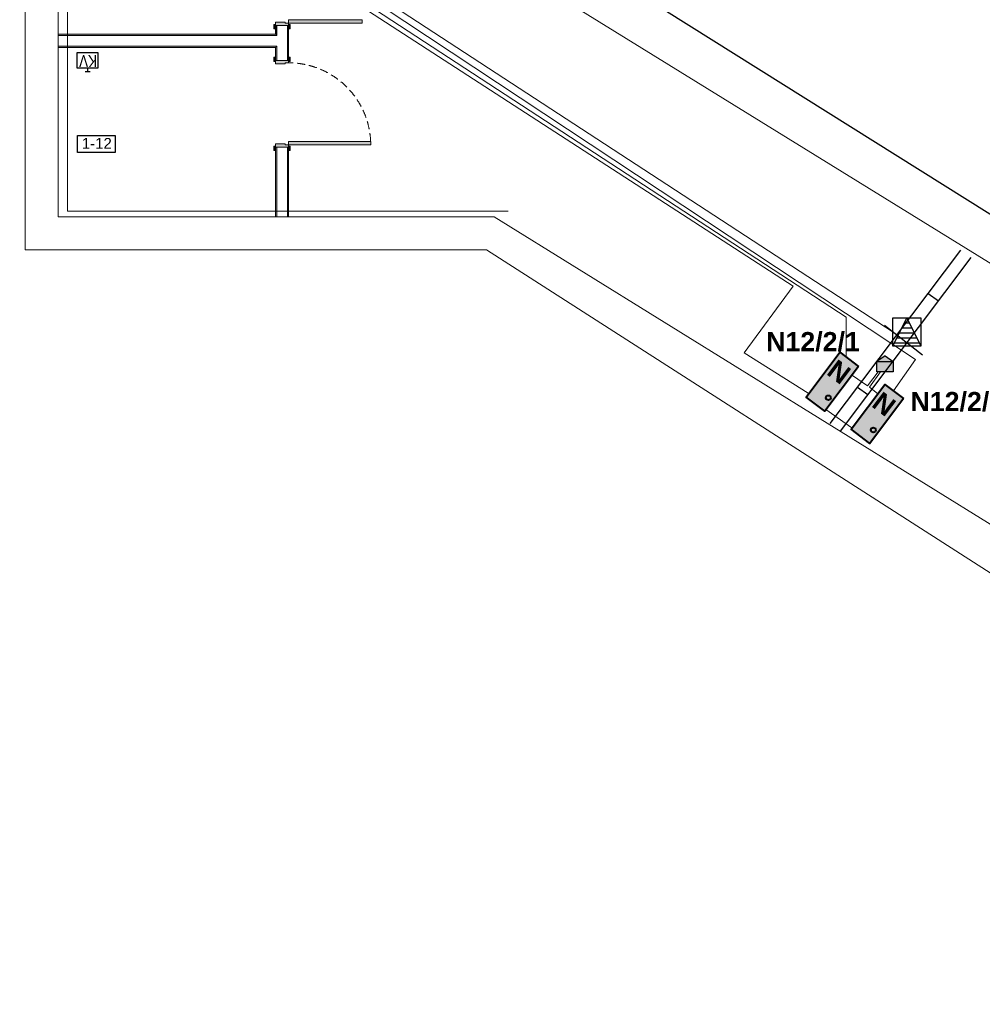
# Model space of a CAD drawing. Header units: millimetres. Extents: x -1662057 to -197461, y -941126 to 63888.
# Tile 42 of 209: x -1575666 to -1566697, y -705210 to -696035. Entities that reach past the tile are written whole.
import ezdxf

# ---------------------------------------------------------------- set-up
doc = ezdxf.new("R2010")
doc.units = ezdxf.units.MM
doc.linetypes.add('Dashed', pattern=[112.5, 75, -37.5])
doc.layers.get('0').update_dxf_attribs({"linetype": 'CONTINUOUS'})
for name, color, linetype in [('Apsardze', 5, 'CONTINUOUS'), ('Durvis', 7, 'CONTINUOUS'), ('esoshas', 7, 'CONTINUOUS'), ('explikaacija#1_Pen_No__1_Pen_No__7', 7, 'CONTINUOUS'), ('Jaunas-W112', 7, 'CONTINUOUS'), ('PDF_Images', 7, 'CONTINUOUS'), ('UAS', 240, 'CONTINUOUS'), ('VS AS', 7, 'CONTINUOUS')]:
    doc.layers.add(name, color=color, linetype=linetype)
for name, color, linetype, lineweight in [('ESS PK', 250, 'CONTINUOUS', 9), ('TEXT', 7, 'CONTINUOUS', 9), ('VS_AS', 5, 'CONTINUOUS', 25)]:
    doc.layers.add(name, color=color, linetype=linetype, lineweight=lineweight)
doc.styles.add('GENERATED_STYLE_1', font='arial.ttf')
doc.styles.add('saurais70', font='arial.ttf', dxfattribs={"width": 0.7, "height": 250})
doc.styles.add('WMF-Arial0', font='arialbd.ttf')
doc.linetypes.add('Symbol-000', pattern='A,0,[2,AR-21.Shx,S=4.563492,R=0,X=0,Y=0],-625,0', length=625)

# ---------------------------------------------------------------- blocks, each defined once
blk = doc.blocks.new('smk')
at = {"layer": 'Apsardze'}
for p, q in [((-200, 0), (-200, 200)), ((-200, 0), (-100, 200)), ((-200, 200), (0, 200)), ((-100, 200), (0, 0)), ((0, 200), (0, 0)), ((0, 0), (-200, 0))]:
    blk.add_line(p, q, dxfattribs=at)
at = {"layer": 'Apsardze', "linetype": 'ByBlock'}
for p, q in [((-116.9, 166.1), (-83.1, 166.1)), ((-152.2, 95.6), (-47.8, 95.6)), ((-134.6, 130.8), (-65.4, 130.8)), ((-187.5, 25), (-12.5, 25)), ((-169.9, 60.3), (-30.1, 60.3))]:
    blk.add_line(p, q, dxfattribs=at)

msp = doc.modelspace()

# ---------------------------------------------------------------- hatches: boundary and pattern name
at = {"layer": 'Durvis', "linetype": 'Continuous', "lineweight": 0}
for points in [[(-1573281.65697, -696079.26386), (-1573297.04697, -696079.26386), (-1573297.04697, -696119.76386), (-1573281.65697, -696119.76386)], [(-1573160.15697, -696089.79386), (-1573160.15697, -696067.11386), (-1573192.55697, -696067.11386), (-1573192.55697, -696057.39386), (-1573281.65697, -696057.39386), (-1573281.65697, -696089.79386)], [(-1573160.15697, -696067.11386), (-1572476.51697, -696067.11386), (-1572476.51697, -696034.71386), (-1573160.15697, -696034.71386)], [(-1573144.76697, -696079.26386), (-1573160.15697, -696079.26386), (-1573160.15697, -696119.76386), (-1573144.76697, -696119.76386)], [(-1573297.04697, -696424.32384), (-1573281.65697, -696424.32384), (-1573281.65697, -696383.82384), (-1573297.04697, -696383.82384)], [(-1573281.65697, -696413.79384), (-1573281.65697, -696446.19384), (-1573192.55697, -696446.19384), (-1573192.55697, -696436.47384), (-1573160.15697, -696436.47384), (-1573160.15697, -696413.79384)], [(-1573160.15697, -696424.32384), (-1573144.76697, -696424.32384), (-1573144.76697, -696383.82384), (-1573160.15697, -696383.82384)], [(-1573160.15697, -697223.79384), (-1573160.15697, -697201.11384), (-1573192.55697, -697201.11384), (-1573192.55697, -697191.39384), (-1573281.65697, -697191.39384), (-1573281.65697, -697223.79384)], [(-1573160.15697, -697201.11384), (-1572395.51697, -697201.11384), (-1572395.51697, -697168.71384), (-1573160.15697, -697168.71384)], [(-1573281.65697, -697213.26384), (-1573297.04697, -697213.26384), (-1573297.04697, -697253.76384), (-1573281.65697, -697253.76384)], [(-1573144.76697, -697213.26384), (-1573160.15697, -697213.26384), (-1573160.15697, -697253.76384), (-1573144.76697, -697253.76384)]]:
    msp.add_hatch(color=7, dxfattribs=at).paths.add_polyline_path(points, flags=0)
at = {"layer": 'ESS PK', "true_color": 0xffffff}
h = msp.add_hatch(color=7, dxfattribs=at)
h.dxf.hatch_style = 1
h.paths.add_polyline_path([(-1568339.41749, -699552.0005), (-1568164.56448, -699683.42478), (-1567849.99558, -699264.90759), (-1568024.84859, -699133.48331)])
h = msp.add_hatch(color=7, dxfattribs=at)
h.dxf.hatch_style = 1
h.paths.add_polyline_path([(-1567526.74991, -699218.40088), (-1567603.63791, -699168.05877), (-1567680.88781, -699218.40088)])
h.paths.add_polyline_path([(-1567680.88781, -699218.40088), (-1567680.92036, -699218.4221), (-1567680.92036, -699316.50517), (-1567526.70988, -699316.50517), (-1567526.70988, -699218.42709), (-1567526.74991, -699218.40088)])
h = msp.add_hatch(color=7, dxfattribs=at)
h.dxf.hatch_style = 1
h.paths.add_polyline_path([(-1567920.45227, -699851.7892), (-1567745.59926, -699983.21348), (-1567431.03036, -699564.69629), (-1567605.88337, -699433.27202)])
at = {"layer": 'Jaunas-W112', "linetype": 'Continuous', "lineweight": 0}
for points in [[(-1573281.65697, -696089.79386), (-1573281.65697, -696170.79384), (-1573271.53197, -696170.79384), (-1573271.53197, -696089.79386)], [(-1573160.15697, -696170.79384), (-1573160.15697, -696089.79386), (-1573170.28197, -696089.79386), (-1573170.28197, -696170.79384)], [(-1573281.65697, -696170.79384), (-1575306.65696, -696170.79384), (-1575306.65696, -696180.91884), (-1573281.65697, -696180.91884)], [(-1573281.65697, -696180.91884), (-1573271.53197, -696180.91884), (-1573271.53197, -696170.79384), (-1573281.65697, -696170.79384)], [(-1573170.28197, -696180.91884), (-1573160.15697, -696170.79384), (-1573170.28197, -696170.79384)], [(-1573160.15697, -696180.91884), (-1573160.15697, -696170.79384), (-1573170.28197, -696180.91884)], [(-1573170.28197, -696180.91884), (-1573170.28197, -696413.79384), (-1573160.15697, -696413.79384), (-1573160.15697, -696180.91884)], [(-1573281.65697, -696282.16884), (-1575306.65696, -696282.16884), (-1575306.65696, -696292.29384), (-1573281.65697, -696292.29384)], [(-1573281.65697, -696292.29384), (-1573271.53197, -696282.16884), (-1573281.65697, -696282.16884)], [(-1573271.53197, -696292.29384), (-1573271.53197, -696282.16884), (-1573281.65697, -696292.29384)], [(-1573281.65697, -696292.29384), (-1573281.65697, -696413.79384), (-1573271.53197, -696413.79384), (-1573271.53197, -696292.29384)], [(-1573281.65697, -697223.79384), (-1573281.65697, -697871.79384), (-1573271.53197, -697871.79384), (-1573271.53197, -697223.79384)], [(-1573160.15697, -697871.79384), (-1573160.15697, -697223.79384), (-1573170.28197, -697223.79384), (-1573170.28197, -697871.79384)]]:
    msp.add_hatch(color=7, dxfattribs=at).paths.add_polyline_path(points, flags=0)

# ---------------------------------------------------------------- linework, layer by layer
at = {"color": 7, "linetype": 'Symbol-000', "lineweight": 0}
for p, q in [((-1575219.68293, -695167.23001), (-1575219.68293, -697819.29004)), ((-1575219.68293, -697819.29004), (-1571114.76082, -697819.29004))]:
    msp.add_line(p, q, dxfattribs=at)
at = {"layer": 'Durvis', "color": 7, "linetype": 'Continuous', "lineweight": 0}
for p, q in [((-1573297.04697, -696119.76386), (-1573297.04697, -696079.26386)), ((-1573297.04697, -696079.26386), (-1573281.65697, -696079.26386)), ((-1573192.55697, -696057.39386), (-1573281.65697, -696057.39386)), ((-1573281.65697, -696057.39386), (-1573281.65697, -696089.79386)), ((-1573281.65697, -696079.26386), (-1573281.65697, -696119.76386)), ((-1573281.65697, -696089.79386), (-1573160.15697, -696089.79386)), ((-1573192.55697, -696067.11386), (-1573192.55697, -696057.39386)), ((-1573160.15697, -696067.11386), (-1573192.55697, -696067.11386)), ((-1572476.51697, -696034.71386), (-1573160.15697, -696034.71386)), ((-1573160.15697, -696034.71386), (-1573160.15697, -696067.11386)), ((-1573160.15697, -696089.79386), (-1573160.15697, -696067.11386)), ((-1573160.15697, -696067.11386), (-1572476.51697, -696067.11386)), ((-1573160.15697, -696119.76386), (-1573160.15697, -696079.26386)), ((-1573160.15697, -696079.26386), (-1573144.76697, -696079.26386)), ((-1573144.76697, -696079.26386), (-1573144.76697, -696119.76386)), ((-1572476.51697, -696067.11386), (-1572476.51697, -696034.71386)), ((-1573281.65697, -696119.76386), (-1573297.04697, -696119.76386)), ((-1573144.76697, -696119.76386), (-1573160.15697, -696119.76386)), ((-1573297.04697, -696424.32384), (-1573297.04697, -696383.82384)), ((-1573297.04697, -696383.82384), (-1573281.65697, -696383.82384)), ((-1573281.65697, -696424.32384), (-1573297.04697, -696424.32384)), ((-1573281.65697, -696383.82384), (-1573281.65697, -696424.32384)), ((-1573281.65697, -696413.79384), (-1573281.65697, -696446.19384)), ((-1573160.15697, -696413.79384), (-1573281.65697, -696413.79384)), ((-1573281.65697, -696446.19384), (-1573192.55697, -696446.19384)), ((-1573192.55697, -696446.19384), (-1573192.55697, -696436.47384)), ((-1573192.55697, -696436.47384), (-1573160.15697, -696436.47384)), ((-1573160.15697, -696424.32384), (-1573160.15697, -696383.82384)), ((-1573160.15697, -696383.82384), (-1573144.76697, -696383.82384)), ((-1573160.15697, -696436.47384), (-1573160.15697, -696413.79384)), ((-1573144.76697, -696424.32384), (-1573160.15697, -696424.32384)), ((-1573144.76697, -696383.82384), (-1573144.76697, -696424.32384)), ((-1573192.55697, -697191.39384), (-1573281.65697, -697191.39384)), ((-1573281.65697, -697191.39384), (-1573281.65697, -697223.79384)), ((-1573192.55697, -697201.11384), (-1573192.55697, -697191.39384)), ((-1573160.15697, -697201.11384), (-1573192.55697, -697201.11384)), ((-1572395.51697, -697168.71384), (-1573160.15697, -697168.71384)), ((-1573160.15697, -697168.71384), (-1573160.15697, -697201.11384)), ((-1573160.15697, -697223.79384), (-1573160.15697, -697201.11384)), ((-1573160.15697, -697201.11384), (-1572395.51697, -697201.11384)), ((-1572395.51697, -697201.11384), (-1572395.51697, -697168.71384)), ((-1573297.04697, -697253.76384), (-1573297.04697, -697213.26384)), ((-1573297.04697, -697213.26384), (-1573281.65697, -697213.26384)), ((-1573281.65697, -697253.76384), (-1573297.04697, -697253.76384)), ((-1573281.65697, -697213.26384), (-1573281.65697, -697253.76384)), ((-1573281.65697, -697223.79384), (-1573160.15697, -697223.79384)), ((-1573160.15697, -697253.76384), (-1573160.15697, -697213.26384)), ((-1573160.15697, -697213.26384), (-1573144.76697, -697213.26384)), ((-1573144.76697, -697253.76384), (-1573160.15697, -697253.76384)), ((-1573144.76697, -697213.26384), (-1573144.76697, -697253.76384))]:
    msp.add_line(p, q, dxfattribs=at)
at = {"layer": 'Durvis', "color": 7, "linetype": 'Dashed', "lineweight": 0}
msp.add_arc((-1573162.12412, -697203.081), 766.60968, 2.716457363, 90, dxfattribs=at)
at = {"layer": 'esoshas', "color": 7, "linetype": 'Continuous', "lineweight": 20}
for p, q in [((-1575306.65697, -697871.79384), (-1575306.65697, -695198.79387)), ((-1575614.45694, -695409.39384), (-1575614.45694, -698179.5939)), ((-1559434.99774, -702749.62316), (-1571049.12714, -695569.85358)), ((-1571244.57859, -697871.79384), (-1575306.65697, -697871.79384)), ((-1560024.99774, -704829.62316), (-1571244.57859, -697871.68489)), ((-1571244.57859, -697871.68489), (-1571244.57859, -697871.79384)), ((-1575614.45694, -698179.5939), (-1571316.97059, -698179.5939)), ((-1571316.97059, -698179.5939), (-1560354.99774, -705209.62316))]:
    msp.add_line(p, q, dxfattribs=at)
at = {"layer": 'esoshas', "color": 7, "linetype": 'Continuous', "lineweight": 0}
msp.add_line((-1573160.15695, -697871.79385), (-1571244.57855, -697871.79385), dxfattribs=at)
at = {"layer": 'ESS PK', "color": 6, "lineweight": 30, "ltscale": 2}
for p, q in [((-1567603.63595, -699168.05749), (-1567680.89726, -699218.40704)), ((-1567603.64188, -699168.05617), (-1567526.72173, -699218.41933))]:
    msp.add_line(p, q, dxfattribs=at)
at = {"layer": 'ESS PK', "color": 5, "lineweight": 40, "ltscale": 2}
for points in [[(-1567849.99558, -699264.90759), (-1568164.56448, -699683.42478), (-1568339.41749, -699552.0005), (-1568024.84859, -699133.48331)], [(-1567431.03036, -699564.69629), (-1567745.59926, -699983.21348), (-1567920.45227, -699851.7892), (-1567605.88337, -699433.27202)]]:
    msp.add_lwpolyline(points, close=True, dxfattribs=at)
at = {"layer": 'ESS PK', "color": 6, "lineweight": 30, "ltscale": 2}
msp.add_lwpolyline([(-1567680.92036, -699218.40088), (-1567526.70988, -699218.40088), (-1567526.70988, -699316.50517), (-1567680.92036, -699316.50517)], close=True, dxfattribs=at)
at = {"layer": 'ESS PK', "color": 5, "lineweight": 40, "ltscale": 2}
for centre in [(-1568131.6992, -699557.65761), (-1567712.73398, -699857.44632)]:
    msp.add_circle(centre, 22.45576, dxfattribs=at)
at = {"layer": 'explikaacija#1_Pen_No__1_Pen_No__7', "linetype": 'Continuous', "flags": 128}
msp.add_lwpolyline([(-1575126.37643, -697114.22184), (-1574775.68291, -697114.22184), (-1574775.68291, -697271.36481), (-1575126.37643, -697271.36481)], close=True, dxfattribs=at)
at = {"layer": 'Jaunas-W112', "color": 7, "linetype": 'Continuous', "lineweight": 0}
for p, q in [((-1573281.65697, -696089.79386), (-1573281.65697, -696170.79384)), ((-1573281.65697, -696089.79386), (-1573271.53197, -696089.79386)), ((-1573271.53197, -696089.79386), (-1573271.53197, -696170.79384)), ((-1573271.53197, -696089.79386), (-1573170.28197, -696089.79386)), ((-1573170.28197, -696170.79384), (-1573170.28197, -696089.79386)), ((-1573170.28197, -696089.79386), (-1573160.15697, -696089.79386)), ((-1573160.15697, -696170.79384), (-1573160.15697, -696089.79386)), ((-1573281.65697, -696170.79384), (-1575306.65696, -696170.79384)), ((-1575306.65696, -696170.79384), (-1575306.65696, -696180.91884)), ((-1573271.53197, -696180.91884), (-1575306.65696, -696180.91884)), ((-1575306.65696, -696180.91884), (-1575306.65696, -696282.16884)), ((-1573271.53197, -696170.79384), (-1573271.53197, -696180.91884)), ((-1573170.28197, -696180.91884), (-1573170.28197, -696170.79384)), ((-1573170.28197, -696282.16884), (-1573170.28197, -696180.91884)), ((-1573160.15697, -696170.79384), (-1573160.15697, -696180.91884)), ((-1573160.15697, -696413.79384), (-1573160.15697, -696180.91884)), ((-1575306.65696, -696282.16884), (-1573271.53197, -696282.16884)), ((-1575306.65696, -696282.16884), (-1575306.65696, -696292.29384)), ((-1573271.53197, -696282.16884), (-1573271.53197, -696413.79384)), ((-1573170.28197, -696413.79384), (-1573170.28197, -696282.16884)), ((-1575306.65696, -696292.29384), (-1573281.65697, -696292.29384)), ((-1573281.65697, -696292.29384), (-1573281.65697, -696413.79384)), ((-1573281.65697, -696413.79384), (-1573271.53197, -696413.79384)), ((-1573271.53197, -696413.79384), (-1573170.28197, -696413.79384)), ((-1573170.28197, -696413.79384), (-1573160.15697, -696413.79384)), ((-1573281.65697, -697223.79384), (-1573281.65697, -697871.79384)), ((-1573281.65697, -697223.79384), (-1573271.53197, -697223.79384)), ((-1573271.53197, -697223.79384), (-1573271.53197, -697871.79384)), ((-1573271.53197, -697223.79384), (-1573170.28197, -697223.79384)), ((-1573170.28197, -697871.79384), (-1573170.28197, -697223.79384)), ((-1573170.28197, -697223.79384), (-1573160.15697, -697223.79384)), ((-1573160.15697, -697871.79384), (-1573160.15697, -697223.79384)), ((-1573281.65697, -697871.79384), (-1573271.53197, -697871.79384)), ((-1573271.53197, -697871.79384), (-1573170.28197, -697871.79384)), ((-1573170.28197, -697871.79384), (-1573160.15697, -697871.79384))]:
    msp.add_line(p, q, dxfattribs=at)
at = {"layer": 'PDF_Images', "color": 7}
msp.add_lwpolyline([(-1599241.77854, -695030.93416), (-1599241.77854, -682419.50656), (-1570289.76624, -682419.50656), (-1570289.76624, -695545.36904), (-1559536.51555, -702288.88898), (-1559536.51555, -702288.88898)], dxfattribs=at)
at = {"layer": 'UAS', "color": 7, "lineweight": 30}
for p, q in [((-1575008.36702, -696521.40479), (-1575054.84731, -696521.40479)), ((-1575030.14991, -696521.82827), (-1575030.14991, -696486.52929))]:
    msp.add_line(p, q, dxfattribs=at)
at = {"layer": 'UAS', "color": 7}
for p, q in [((-1568116.27194, -699798.48454), (-1566897.67563, -698180.79934)), ((-1568018.40759, -699867.4098), (-1566799.81128, -698249.7246)), ((-1567609.8636, -698882.51296), (-1567254.32506, -699157.57424))]:
    msp.add_line(p, q, dxfattribs=at)
at = {"layer": 'UAS', "color": 7, "lineweight": 30}
msp.add_lwpolyline([(-1574939.00677, -696486.89691), (-1575131.50529, -696486.89691), (-1575131.50529, -696341.68484), (-1574939.00677, -696341.68484)], close=True, dxfattribs=at)
at = {"layer": 'UAS', "color": 7}
for points in [[(-1567106.52344, -698658.96483), (-1567202.21891, -698590.01176)], [(-1567764.54217, -699531.21143), (-1567860.23764, -699462.25836)]]:
    msp.add_lwpolyline(points, dxfattribs=at)
at = {"layer": 'VS_AS', "color": 1, "lineweight": 20}
for points in [[(-1568320.30549, -699515.31749), (-1568914.81162, -699137.79985), (-1568459.21843, -698519.16155), (-1572417.12643, -695956.63378), (-1572417.12643, -689828.75178), (-1589372.69517, -689828.75178)], [(-1567668.01866, -699317.04552), (-1567768.57807, -699447.41643), (-1567907.1905, -699349.63902)], [(-1567674.81258, -699519.39168), (-1567749.55746, -699458.28196), (-1567644.91462, -699317.04552)], [(-1567913.37161, -699838.38664), (-1568155.19502, -699667.93068)]]:
    msp.add_lwpolyline(points, dxfattribs=at)
at = {"layer": 'VS_AS', "color": 6, "lineweight": 20}
for points in [[(-1567964.42911, -699176.03215), (-1567964.42911, -698807.88049), (-1572349.87076, -695943.57159), (-1572349.87076, -689810.97716), (-1589371.08066, -689810.97716)], [(-1589368.78852, -689794.57507), (-1572298.90754, -689794.57507), (-1572298.90754, -695905.28352), (-1567318.90673, -699200.32856), (-1567523.41957, -699494.04187)]]:
    msp.add_lwpolyline(points, dxfattribs=at)
at = {"layer": 'VS_AS', "color": 5, "lineweight": 20}
msp.add_lwpolyline([(-1589368.56461, -689775.16769), (-1572244.6269, -689775.16769), (-1572244.6269, -695867.97139), (-1567527.34979, -698945.14189)], dxfattribs=at)

# ---------------------------------------------------------------- block references
at = {"layer": 'VS AS', "xscale": 1.318359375, "yscale": 1.318359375, "zscale": 1.318359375}
msp.add_blockref('smk', (-1567268.84557, -699077.71751), dxfattribs=at)

# ---------------------------------------------------------------- texts
at = {"layer": 'ESS PK', "color": 5, "style": 'WMF-Arial0'}
for s, p in [('N12/2/1', (-1568711.44589, -699123.80698)), ('N12/2/2', (-1567366.63101, -699682.05149))]:
    msp.add_text(s, height=178.4729, dxfattribs=at).set_placement(p)
for p in [(-1568157.28765, -699334.11952), (-1567738.32243, -699633.90822)]:
    msp.add_text('N', height=178.4729, rotation=323.070481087, dxfattribs=at).set_placement(p)
at = {"layer": 'explikaacija#1_Pen_No__1_Pen_No__7', "linetype": 'Continuous', "insert": (-1575126.37643, -697237.07898), "char_height": 100, "attachment_point": 7, "style": 'GENERATED_STYLE_1'}
msp.add_mtext('{ 1-12 }', dxfattribs=at)
at = {"layer": 'TEXT', "color": 7, "style": 'saurais70', "width": 0.8}
msp.add_text('KV', height=111.705372, rotation=180, dxfattribs=at).set_placement((-1574945.89107, -696364.87934))

doc.saveas('drawing.dxf')
